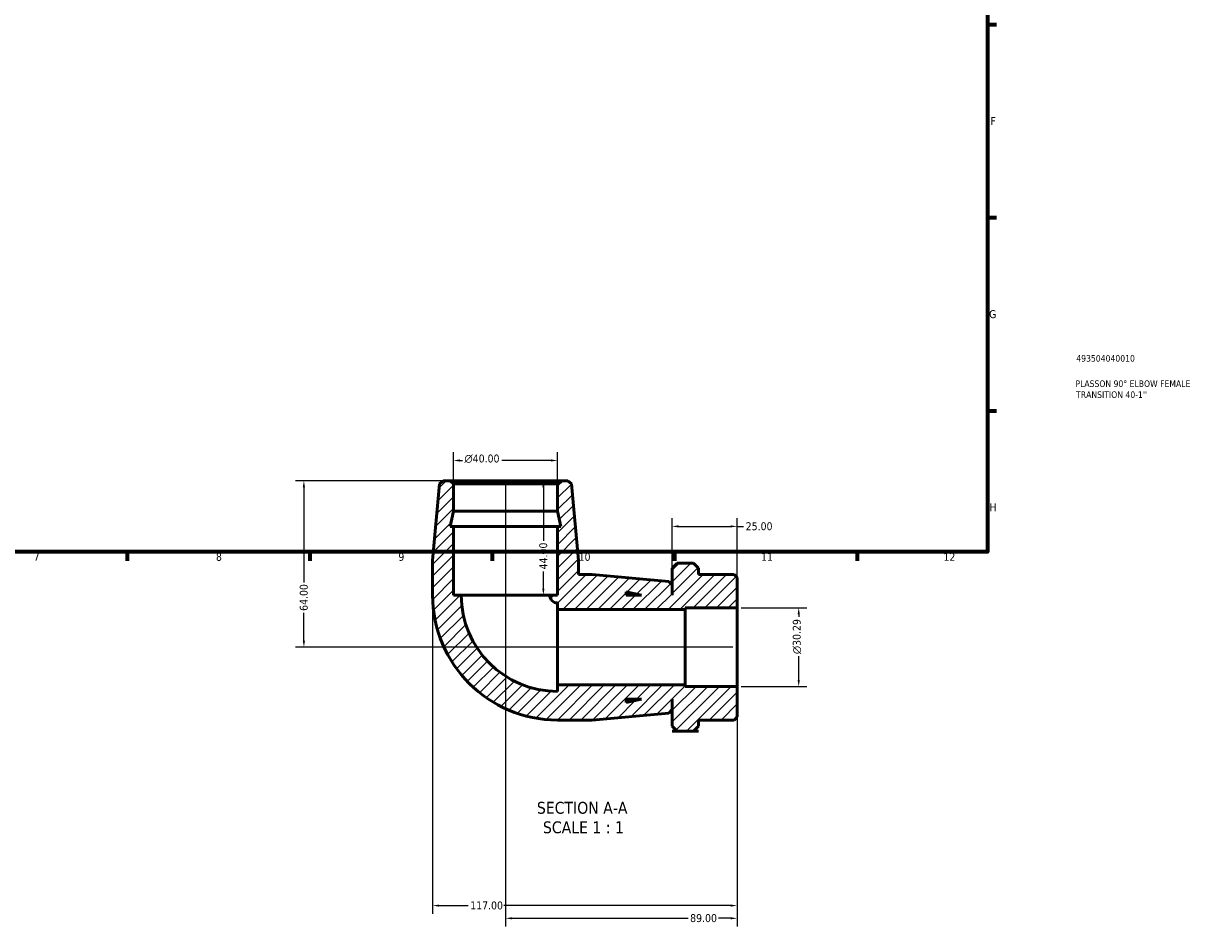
# Model space of a CAD drawing. Header units: millimetres. Extents: x 0 to 901, y -124 to 605.
# Tile 3 of 4: x 451 to 901, y -124 to 223. Entities that reach past the tile are written whole.
import ezdxf

# ---------------------------------------------------------------- set-up
doc = ezdxf.new("R2010")
doc.units = ezdxf.units.MM
for name, color, linetype, lineweight in [('Border (ANSI)', 7, 'Continuous', 70), ('Dimension (ANSI)', 7, 'Continuous', 25), ('Hatch (ANSI)', 7, 'Continuous', 18), ('Symbol (ANSI)', 7, 'Continuous', 25), ('Title (ISO)', 7, 'Continuous', 50), ('Visible (ANSI)', 7, 'Continuous', 50)]:
    doc.layers.add(name, color=color, linetype=linetype, lineweight=lineweight)
doc.styles.add('Label Text (ANSI)', font='tahoma.ttf')
doc.styles.add('Note Text (ANSI)', font='tahoma.ttf')
doc.styles.add('Note Text (ISO)', font='tahoma.ttf')
doc.dimstyles.new('Default - mm (ANSI)', dxfattribs={"dimtxt": 3.048, "dimasz": 2.5, "dimexe": 3.175, "dimexo": 1.6002, "dimgap": 0.8, "dimtad": 0, "dimtoh": 1, "dimrnd": 1e-08, "dimzin": 4, "dimdsep": 46, "dimtxsty": 'Note Text (ANSI)', "dimcen": 0.09, "dimdle": 10, "dimclrd": 256, "dimclre": 256, "dimclrt": 230, "dimadec": 1, "dimazin": 1, "dimtfac": 1, "dimtofl": 0, "dimtmove": 0, "dimatfit": 3, "dimfxl": 1, "dimtolj": 1, "dimtzin": 4, "dimlwd": -1, "dimlwe": -1, "dimarcsym": 0})

# ---------------------------------------------------------------- blocks, each defined once
blk = doc.blocks.new('Borders Default Border')
at = {"layer": 'Border (ANSI)'}
for p, q in [((821, 222.75), (824.45, 222.75)), ((821, 148.5), (824.45, 148.5)), ((821, 74.25), (824.45, 74.25)), ((490.58, 20), (490.58, 16.55)), ((560.67, 20), (560.67, 16.55)), ((630.75, 20), (630.75, 16.55)), ((700.83, 20), (700.83, 16.55)), ((770.92, 20), (770.92, 16.55))]:
    blk.add_line(p, q, dxfattribs=at)
at = {"layer": 'Border (ANSI)', "flags": 128}
blk.add_lwpolyline([(20, 20), (20, 574), (821, 574), (821, 20), (20, 20)], dxfattribs=at)
at = {"layer": 'Border (ANSI)', "color": 230, "true_color": 0xff0080, "attachment_point": 7, "style": 'Note Text (ANSI)'}
for s, insert, char_height in [('F', (822.14, 184.1), 3.05), ('G', (821.66, 109.79), 3.05), ('H', (821.81, 35.6), 3.05), ('7', (454.6, 16.55), 3.05), ('8', (524.63, 16.48), 3.05), ('9', (594.7, 16.49), 3.05), ('10', (663.96, 16.49), 3.048), ('11', (734.04, 16.55), 3.048), ('12', (804.13, 16.55), 3.048)]:
    blk.add_mtext(s, dxfattribs=dict(at, insert=insert, char_height=char_height))
blk = doc.blocks.new('Title Blocks ISO')
at = {"layer": 'Title (ISO)', "color": 232, "true_color": 0xca0064, "style": 'Note Text (ISO)'}
for tag, p in [('PART_NUMBER_001', (34.16, 73.13)), ('DESCRIPTION_001', (33.84, 63.4)), ('DESCRIPTION_002', (34.09, 59.18))]:
    blk.add_attdef(tag, p, '', height=2.5, dxfattribs=at)
blk = doc.blocks.new('*D7')
at = {"layer": 'Defpoints', "color": 0, "transparency": 16777216}
for p in [(614.66, 47.34), (558.42, -16.66), (724.86, -16.66)]:
    blk.add_point(p, dxfattribs=at)
at = {"layer": 'Dimension (ANSI)', "transparency": 16777216}
for p, q in [((613.06, 47.34), (555.24, 47.34)), ((558.42, 44.84), (558.42, 8.18)), ((558.42, -14.16), (558.42, -3.5)), ((723.26, -16.66), (555.24, -16.66))]:
    blk.add_line(p, q, dxfattribs=at)
for points in [[(558, 44.84), (558.83, 44.84), (558.42, 47.34)], [(558, -14.16), (558.83, -14.16), (558.42, -16.66)]]:
    blk.add_solid(points, dxfattribs=at)
at = {"layer": 'Dimension (ANSI)', "color": 230, "true_color": 0xff0080, "transparency": 16777216, "insert": (556.83, -2.7), "char_height": 3.048, "attachment_point": 1, "rotation": 90, "style": 'Note Text (ANSI)'}
blk.add_mtext('\\A1;64.00', dxfattribs=at)
blk = doc.blocks.new('*D8')
at = {"layer": 'Defpoints', "color": 0, "transparency": 16777216}
for p in [(635.86, 47.34), (724.86, -31.8), (724.86, -120.87)]:
    blk.add_point(p, dxfattribs=at)
at = {"layer": 'Dimension (ANSI)', "transparency": 16777216}
for p, q in [((635.86, 45.74), (635.86, -124.04)), ((724.86, -33.4), (724.86, -124.04)), ((638.36, -120.87), (706.01, -120.87)), ((722.36, -120.87), (717.71, -120.87))]:
    blk.add_line(p, q, dxfattribs=at)
for points in [[(638.36, -120.45), (638.36, -121.28), (635.86, -120.87)], [(722.36, -120.45), (722.36, -121.28), (724.86, -120.87)]]:
    blk.add_solid(points, dxfattribs=at)
at = {"layer": 'Dimension (ANSI)', "color": 230, "true_color": 0xff0080, "transparency": 16777216, "insert": (706.81, -119.27), "char_height": 3.048, "attachment_point": 1, "style": 'Note Text (ANSI)'}
blk.add_mtext('\\A1;89.00', dxfattribs=at)
blk = doc.blocks.new('*D9')
at = {"layer": 'Defpoints', "color": 0, "transparency": 16777216}
for p in [(724.86, -1.51), (748.52, -1.51), (724.86, -31.8)]:
    blk.add_point(p, dxfattribs=at)
at = {"layer": 'Dimension (ANSI)', "transparency": 16777216}
for p, q in [((726.46, -1.51), (751.7, -1.51)), ((748.52, -4.01), (748.52, -4.96)), ((748.52, -29.3), (748.52, -20.1)), ((726.46, -31.8), (751.7, -31.8))]:
    blk.add_line(p, q, dxfattribs=at)
for points in [[(748.11, -4.01), (748.94, -4.01), (748.52, -1.51)], [(748.11, -29.3), (748.94, -29.3), (748.52, -31.8)]]:
    blk.add_solid(points, dxfattribs=at)
at = {"layer": 'Dimension (ANSI)', "color": 230, "true_color": 0xff0080, "transparency": 16777216, "insert": (746.23, -19.3), "char_height": 3.048, "attachment_point": 1, "rotation": 90, "style": 'Note Text (ANSI)'}
blk.add_mtext('\\A1;\\fAIGDT|b0|i0;\\H3.0480;\\ln\\fTahoma|b0|i0;\\H3.0480;30.29', dxfattribs=at)
blk = doc.blocks.new('*D10')
at = {"layer": 'Defpoints', "color": 0, "transparency": 16777216}
for p in [(615.86, 55.12), (615.86, 46.14), (655.86, 46.14)]:
    blk.add_point(p, dxfattribs=at)
at = {"layer": 'Dimension (ANSI)', "transparency": 16777216}
for p, q in [((615.86, 47.74), (615.86, 58.29)), ((618.36, 55.12), (619.31, 55.12)), ((653.36, 55.12), (634.45, 55.12)), ((655.86, 47.74), (655.86, 58.29))]:
    blk.add_line(p, q, dxfattribs=at)
for points in [[(618.36, 55.53), (618.36, 54.7), (615.86, 55.12)], [(653.36, 55.53), (653.36, 54.7), (655.86, 55.12)]]:
    blk.add_solid(points, dxfattribs=at)
at = {"layer": 'Dimension (ANSI)', "color": 230, "true_color": 0xff0080, "transparency": 16777216, "insert": (620.11, 57.41), "char_height": 3.048, "attachment_point": 1, "style": 'Note Text (ANSI)'}
blk.add_mtext('\\A1;\\fAIGDT|b0|i0;\\H3.0480;\\ln\\fTahoma|b0|i0;\\H3.0480;40.00', dxfattribs=at)
blk = doc.blocks.new('*D11')
at = {"layer": 'Defpoints', "color": 0, "transparency": 16777216}
for p in [(635.86, 47.34), (635.86, 3.34), (650.42, 3.34)]:
    blk.add_point(p, dxfattribs=at)
at = {"layer": 'Dimension (ANSI)', "transparency": 16777216}
for p, q in [((650.42, 44.84), (650.42, 24.23)), ((650.42, 5.84), (650.42, 12.46))]:
    blk.add_line(p, q, dxfattribs=at)
for points in [[(650.01, 44.84), (650.84, 44.84), (650.42, 47.34)], [(650.01, 5.84), (650.84, 5.84), (650.42, 3.34)]]:
    blk.add_solid(points, dxfattribs=at)
at = {"layer": 'Dimension (ANSI)', "color": 230, "true_color": 0xff0080, "transparency": 16777216, "insert": (648.84, 13.26), "char_height": 3.048, "attachment_point": 1, "rotation": 90, "style": 'Note Text (ANSI)'}
blk.add_mtext('\\A1;44.00', dxfattribs=at)
blk = doc.blocks.new('*D12')
at = {"layer": 'Defpoints', "color": 0, "transparency": 16777216}
for p in [(724.86, 29.79), (699.86, 7.34), (724.86, -1.51)]:
    blk.add_point(p, dxfattribs=at)
at = {"layer": 'Dimension (ANSI)', "transparency": 16777216}
for p, q in [((699.86, 8.94), (699.86, 32.96)), ((724.86, 0.09), (724.86, 32.96)), ((702.36, 29.79), (722.36, 29.79)), ((724.86, 29.79), (727.36, 29.79))]:
    blk.add_line(p, q, dxfattribs=at)
for points in [[(702.36, 30.2), (702.36, 29.37), (699.86, 29.79)], [(722.36, 30.2), (722.36, 29.37), (724.86, 29.79)]]:
    blk.add_solid(points, dxfattribs=at)
at = {"layer": 'Dimension (ANSI)', "color": 230, "true_color": 0xff0080, "transparency": 16777216, "insert": (728.16, 31.37), "char_height": 3.048, "attachment_point": 1, "style": 'Note Text (ANSI)'}
blk.add_mtext('\\A1;25.00', dxfattribs=at)
blk = doc.blocks.new('*D13')
at = {"layer": 'Defpoints', "color": 0, "transparency": 16777216}
for p in [(607.86, 3.34), (724.86, -31.8), (607.86, -115.99)]:
    blk.add_point(p, dxfattribs=at)
at = {"layer": 'Dimension (ANSI)', "transparency": 16777216}
for p, q in [((607.86, 1.74), (607.86, -119.16)), ((724.86, -33.4), (724.86, -119.16)), ((610.36, -115.99), (621.52, -115.99)), ((722.36, -115.99), (635.2, -115.99))]:
    blk.add_line(p, q, dxfattribs=at)
for points in [[(610.36, -115.57), (610.36, -116.4), (607.86, -115.99)], [(722.36, -115.57), (722.36, -116.4), (724.86, -115.99)]]:
    blk.add_solid(points, dxfattribs=at)
at = {"layer": 'Dimension (ANSI)', "color": 230, "true_color": 0xff0080, "transparency": 16777216, "insert": (622.32, -114.4), "char_height": 3.048, "attachment_point": 1, "style": 'Note Text (ANSI)'}
blk.add_mtext('\\A1;117.00', dxfattribs=at)

msp = doc.modelspace()

# ---------------------------------------------------------------- hatches: boundary and pattern name
at = {"layer": 'Hatch (ANSI)'}
h = msp.add_hatch(dxfattribs=at)
h.set_pattern_fill('ANSI31', color=256, scale=25.4, style=0)
h.set_pattern_definition([(45, (0, 0), (-2.245064, 2.245064), [])])
edge = h.paths.add_edge_path()
edge.add_line((655.863, 29.745), (655.863, 3.345))
edge.add_line((655.863, 3.345), (652.863, 3.345))
edge.add_ellipse((655.863, 3.345), major_axis=(-3, 0), ratio=1, start_angle=0, end_angle=90)
edge.add_line((655.863, 0.345), (655.863, -2.155))
edge.add_line((655.863, -2.155), (704.863, -2.155))
edge.add_line((704.863, -2.155), (704.863, -1.51))
edge.add_line((704.863, -1.51), (724.863, -1.51))
edge.add_line((724.863, -1.51), (724.863, 10.145))
edge.add_line((724.863, 10.145), (723.663, 11.345))
edge.add_line((723.663, 11.345), (709.963, 11.345))
edge.add_line((709.963, 11.345), (709.963, 13.676))
edge.add_line((709.963, 13.676), (708.049, 15.59))
edge.add_line((708.049, 15.59), (701.877, 15.59))
edge.add_line((701.877, 15.59), (699.963, 13.676))
edge.add_line((699.963, 13.676), (699.963, 3.345))
edge.add_line((699.963, 3.345), (699.863, 3.345))
edge.add_line((699.863, 3.345), (699.863, 7.345))
edge.add_line((699.863, 7.345), (698.668, 8.654))
edge.add_line((698.668, 8.654), (669.196, 11.345))
edge.add_line((669.196, 11.345), (663.863, 11.345))
edge.add_line((663.863, 11.345), (663.863, 16.678))
edge.add_line((663.863, 16.678), (661.172, 46.15))
edge.add_line((661.172, 46.15), (659.863, 47.345))
edge.add_line((659.863, 47.345), (657.063, 47.345))
edge.add_line((657.063, 47.345), (655.863, 46.145))
edge.add_line((655.863, 46.145), (655.863, 35.611))
edge.add_line((655.863, 35.611), (657.11, 29.745))
edge.add_line((657.11, 29.745), (655.863, 29.745))
h.paths.add_polyline_path([(682.263, 4.592), (688.13, 3.345), (682.263, 3.345)], flags=0)
edge = h.paths.add_edge_path()
edge.add_ellipse((655.863, 3.345), major_axis=(-48, 0), ratio=1, start_angle=0, end_angle=90)
edge.add_line((655.863, -44.655), (669.196, -44.655))
edge.add_line((669.196, -44.655), (698.668, -41.965))
edge.add_line((698.668, -41.965), (699.863, -40.655))
edge.add_line((699.863, -40.655), (699.863, -36.655))
edge.add_line((699.863, -36.655), (699.963, -36.655))
edge.add_line((699.963, -36.655), (699.963, -46.987))
edge.add_line((699.963, -46.987), (701.877, -48.9))
edge.add_line((701.877, -48.9), (708.049, -48.9))
edge.add_line((708.049, -48.9), (709.963, -46.987))
edge.add_line((709.963, -46.987), (709.963, -44.655))
edge.add_line((709.963, -44.655), (723.663, -44.655))
edge.add_line((723.663, -44.655), (724.863, -43.455))
edge.add_line((724.863, -43.455), (724.863, -31.801))
edge.add_line((724.863, -31.801), (704.863, -31.801))
edge.add_line((704.863, -31.801), (704.863, -31.155))
edge.add_line((704.863, -31.155), (655.863, -31.155))
edge.add_line((655.863, -31.155), (655.863, -33.655))
edge.add_ellipse((655.863, 3.345), major_axis=(0, -37), ratio=1, start_angle=270, end_angle=360, ccw=False)
edge.add_line((618.863, 3.345), (615.863, 3.345))
edge.add_line((615.863, 3.345), (615.863, 29.745))
edge.add_line((615.863, 29.745), (614.616, 29.745))
edge.add_line((614.616, 29.745), (615.863, 35.611))
edge.add_line((615.863, 35.611), (615.863, 46.145))
edge.add_line((615.863, 46.145), (614.663, 47.345))
edge.add_line((614.663, 47.345), (611.863, 47.345))
edge.add_line((611.863, 47.345), (610.554, 46.15))
edge.add_line((610.554, 46.15), (607.863, 16.678))
edge.add_line((607.863, 16.678), (607.863, 3.345))
h.paths.add_polyline_path([(688.13, -36.655), (682.263, -37.902), (682.263, -36.655)], flags=0)

# ---------------------------------------------------------------- linework, layer by layer
at = {"layer": 'Visible (ANSI)'}
for p, q in [((610.554, 46.15), (607.863, 16.678)), ((611.863, 47.345), (610.554, 46.15)), ((614.663, 47.345), (611.863, 47.345)), ((615.863, 46.145), (614.663, 47.345)), ((657.063, 47.345), (614.663, 47.345)), ((615.863, 35.611), (615.863, 46.145)), ((615.863, 46.145), (655.863, 46.145)), ((657.063, 47.345), (655.863, 46.145)), ((655.863, 46.145), (655.863, 35.611)), ((659.863, 47.345), (657.063, 47.345)), ((661.172, 46.15), (659.863, 47.345)), ((663.863, 16.678), (661.172, 46.15)), ((614.616, 29.745), (615.863, 35.611)), ((615.863, 35.611), (655.863, 35.611)), ((655.863, 35.611), (657.11, 29.745)), ((615.863, 29.745), (614.616, 29.745)), ((615.863, 3.345), (615.863, 29.745)), ((615.863, 29.745), (655.863, 29.745)), ((655.863, 29.745), (655.863, 3.345)), ((657.11, 29.745), (655.863, 29.745)), ((607.863, 16.678), (607.863, 3.345)), ((663.863, 11.345), (663.863, 16.678)), ((701.877, 15.59), (699.963, 13.676)), ((699.963, 13.676), (699.963, 3.345)), ((708.049, 15.59), (701.877, 15.59)), ((709.963, 13.676), (708.049, 15.59)), ((709.963, 11.345), (709.963, 13.676)), ((669.196, 11.345), (663.863, 11.345)), ((698.668, 8.654), (669.196, 11.345)), ((723.663, 11.345), (709.963, 11.345)), ((724.863, 10.145), (723.663, 11.345)), ((724.863, -1.51), (724.863, 10.145)), ((682.263, 4.592), (688.13, 3.345)), ((682.263, 3.345), (682.263, 4.592)), ((699.863, 7.345), (698.668, 8.654)), ((699.863, 3.345), (699.863, 7.345)), ((618.863, 3.345), (615.863, 3.345)), ((618.863, 3.345), (652.863, 3.345)), ((655.863, 3.345), (652.863, 3.345)), ((655.863, 0.345), (655.863, -2.155)), ((688.13, 3.345), (682.263, 3.345)), ((699.963, 3.345), (699.863, 3.345)), ((655.863, -2.155), (704.863, -2.155)), ((655.863, -2.155), (655.863, -31.155)), ((704.863, -2.155), (704.863, -1.51)), ((704.863, -1.51), (724.863, -1.51)), ((704.863, -2.155), (704.863, -31.155)), ((724.863, -1.51), (724.863, -31.801)), ((704.863, -31.155), (655.863, -31.155)), ((655.863, -31.155), (655.863, -33.655)), ((704.863, -31.801), (704.863, -31.155)), ((724.863, -31.801), (704.863, -31.801)), ((724.863, -43.455), (724.863, -31.801)), ((688.13, -36.655), (682.263, -37.902)), ((682.263, -37.902), (682.263, -36.655)), ((682.263, -36.655), (688.13, -36.655)), ((699.863, -40.655), (699.863, -36.655)), ((699.863, -36.655), (699.963, -36.655)), ((699.963, -36.655), (699.963, -46.987)), ((655.863, -44.655), (669.196, -44.655)), ((669.196, -44.655), (698.668, -41.965)), ((698.668, -41.965), (699.863, -40.655)), ((709.963, -46.987), (709.963, -44.655)), ((709.963, -44.655), (723.663, -44.655)), ((723.663, -44.655), (724.863, -43.455)), ((699.963, -46.987), (701.877, -48.9)), ((701.963, -48.986), (699.963, -48.986)), ((699.963, -48.986), (699.963, -48.987)), ((699.963, -48.987), (709.963, -48.987)), ((701.877, -48.9), (708.049, -48.9)), ((709.963, -48.986), (707.963, -48.986)), ((708.049, -48.9), (709.963, -46.987)), ((709.963, -48.986), (709.963, -48.987))]:
    msp.add_line(p, q, dxfattribs=at)
for radius in [48, 37, 3]:
    msp.add_arc((655.863, 3.345), radius, 180, 270, dxfattribs=at)
for points, weights in [([(701.877, -48.9), (701.92, -48.943), (701.963, -48.986)], [1.00018579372, 1.00009648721, 1]), ([(707.963, -48.986), (708.006, -48.943), (708.049, -48.9)], [1, 1.00009648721, 1.00018579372])]:
    msp.add_rational_spline(points, weights, degree=2, dxfattribs=at)

# ---------------------------------------------------------------- block references
msp.add_blockref('Borders Default Border', (0, 0))
msp.add_blockref('Title Blocks ISO', (821, 20)).add_auto_attribs({'PART_NUMBER_001': '493504040010', 'DESCRIPTION_001': 'PLASSON 90° ELBOW FEMALE', 'DESCRIPTION_002': "TRANSITION 40-1''"})

# ---------------------------------------------------------------- texts
at = {"layer": 'Symbol (ANSI)', "char_height": 4.572, "attachment_point": 7, "style": 'Label Text (ANSI)'}
for s, insert in [('SECTION A-A', (647.938, -80.758)), ('SCALE 1 : 1', (650.258, -88.27))]:
    msp.add_mtext(s, dxfattribs=dict(at, insert=insert))

# ---------------------------------------------------------------- dimensions: what is measured, and where the dimension line sits
at = {"layer": 'Dimension (ANSI)'}
for base, p1, p2, angle, picture, middle in [((615.863, 55.118), (655.863, 46.145), (615.863, 46.145), 180, '*D10', (626.88, 55.118)), ((748.525, -1.51), (724.863, -31.801), (724.863, -1.51), 90, '*D9', (748.525, -12.527))]:
    dim = msp.add_linear_dim(base=base, p1=p1, p2=p2, angle=angle, text='\\fAIGDT|b0|i0;\\H3.0480;\\ln\\fTahoma|b0|i0;\\H3.0480;<>', dimstyle='Default - mm (ANSI)', override={"dimtoh": 0, "dimdec": 2, "dimtp": 0, "dimtm": 0, "dimtdec": 2, "dimatfit": 1}, dxfattribs=at)
    dim.commit()
    dim.dimension.update_dxf_attribs({"geometry": picture, "text_midpoint": middle, "dimtype": 160})
for base, p1, p2, angle, override, picture, middle in [((558.416, -16.655), (614.663, 47.345), (724.863, -16.655), 90, {"dimtoh": 0, "dimdec": 2, "dimtp": 0, "dimtm": 0, "dimtdec": 2, "dimatfit": 1}, '*D7', (558.416, 2.345)), ((724.863, -120.867), (635.863, 47.345), (724.863, -31.801), 180, {"dimtoh": 0, "dimdec": 2, "dimtp": 0, "dimtm": 0, "dimtdec": 2, "dimatfit": 1}, '*D8', (711.863, -120.867)), ((650.424, 3.345), (635.863, 47.345), (635.863, 3.345), 270, {"dimtoh": 0, "dimdec": 2, "dimse1": 1, "dimse2": 1, "dimtp": 0, "dimtm": 0, "dimtdec": 2, "dimatfit": 1}, '*D11', (650.424, 18.345)), ((607.863, -115.988), (724.863, -31.801), (607.863, 3.345), 180, {"dimtoh": 0, "dimdec": 2, "dimtp": 0, "dimtm": 0, "dimtdec": 2, "dimatfit": 1}, '*D13', (628.363, -115.988))]:
    dim = msp.add_linear_dim(base=base, p1=p1, p2=p2, angle=angle, dimstyle='Default - mm (ANSI)', override=override, dxfattribs=at)
    dim.commit()
    dim.dimension.update_dxf_attribs({"geometry": picture, "text_midpoint": middle, "dimtype": 160})
dim = msp.add_linear_dim(base=(724.863, 29.785), p1=(699.863, 7.345), p2=(724.863, -1.51), dimstyle='Default - mm (ANSI)', override={"dimtoh": 0, "dimdec": 2, "dimtp": 0, "dimtm": 0, "dimtdec": 2, "dimatfit": 2}, dxfattribs=at)
dim.commit()
dim.dimension.update_dxf_attribs({"geometry": '*D12', "text_midpoint": (733.178, 29.785), "dimtype": 160})

doc.saveas('drawing.dxf')
